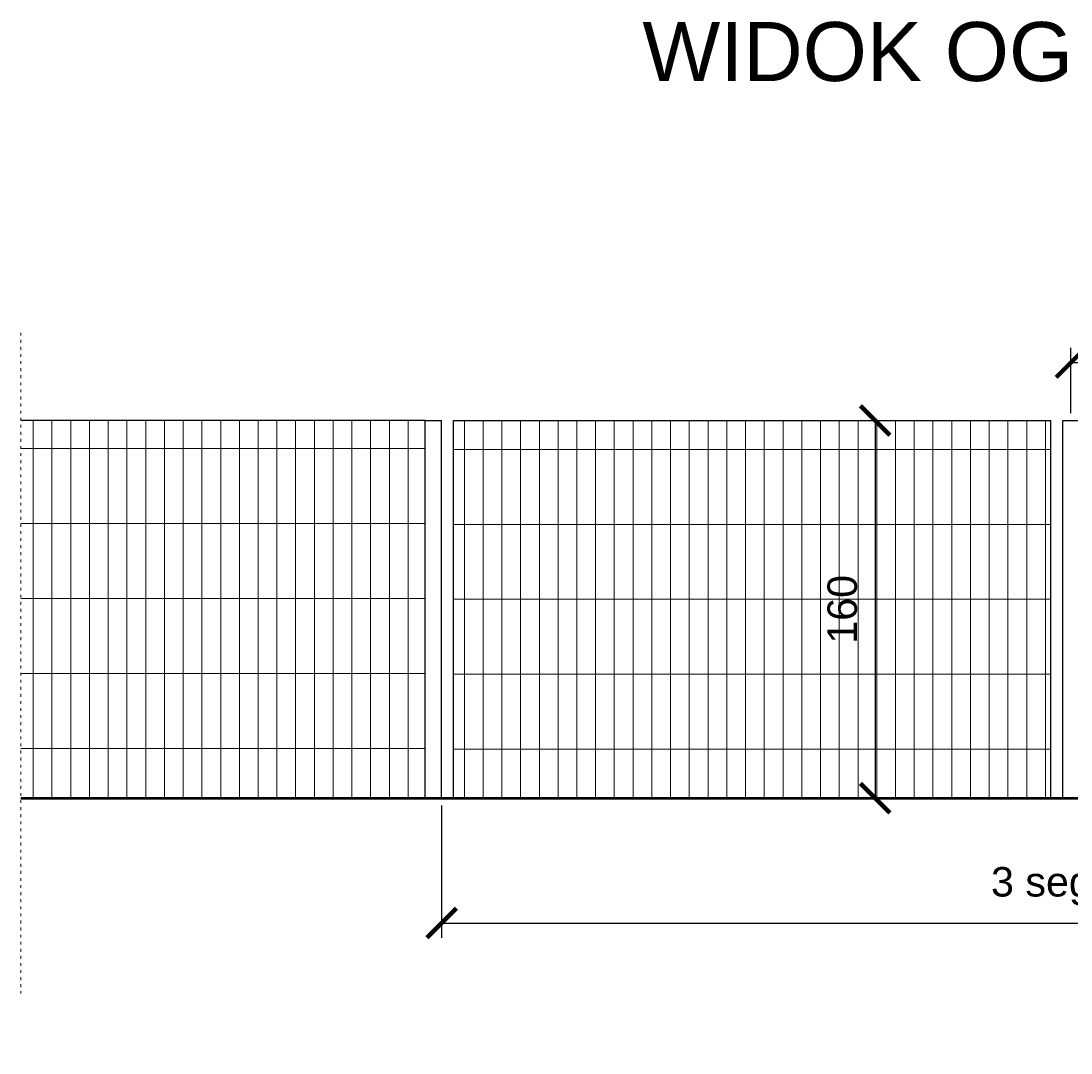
# Model space of a CAD drawing. Header units: metres. Extents: x 158874 to 185002, y -166493 to -154354.
# Tile 7 of 95: x 171064 to 171508, y -158275 to -157838. Entities that reach past the tile are written whole.
import ezdxf

# ---------------------------------------------------------------- set-up
doc = ezdxf.new("R2010")
doc.units = ezdxf.units.M
doc.linetypes.add('ACAD_ISO03W100', pattern=[30, 12, -18])
for name, color, linetype, lineweight in [('cienka25', 5, 'Continuous', 25), ('gruba50', 7, 'Continuous', 50), ('Wymiarowanie', 1, 'Continuous', 9), ('wymiarowanie9', 1, 'Continuous', 9)]:
    doc.layers.add(name, color=color, linetype=linetype, lineweight=lineweight)
doc.styles.add('Opisowy', font='arial.ttf')
doc.dimstyles.new('Kopia Opisowy', dxfattribs={"dimscale": 0, "dimtxt": 2.5, "dimasz": 2.5, "dimexe": 1.25, "dimexo": 0.625, "dimgap": 1.5, "dimtad": 1, "dimdec": 0, "dimtxsty": 'Opisowy', "dimblk": 'ARCHTICK', "dimcen": 2.5, "dimadec": 0, "dimazin": 0, "dimtfac": 1, "dimtdec": 0, "dimtmove": 0, "dimatfit": 3, "dimldrblk": 'NONE', "dimfxl": 1, "dimarcsym": 0})

# ---------------------------------------------------------------- blocks, each defined once
blk = doc.blocks.new('_ArchTick')
at = {"color": 0, "linetype": 'ByBlock', "const_width": 0.15}
blk.add_lwpolyline([(-0.5, -0.5), (0.5, 0.5)], dxfattribs=at)
blk = doc.blocks.new('*D328')
at = {"layer": 'Defpoints', "color": 0, "ltscale": 0.2, "transparency": 16777216}
for p in [(171420.69, -158007.48), (171420.69, -158167.48), (171425.53, -158167.48)]:
    blk.add_point(p, dxfattribs=at)
at = {"layer": 'wymiarowanie9', "color": 0, "lineweight": -2, "ltscale": 0.2, "transparency": 16777216}
for p, q in [((171423.81, -158007.48), (171431.78, -158007.48)), ((171425.53, -158007.48), (171425.53, -158167.48)), ((171423.81, -158167.48), (171431.78, -158167.48))]:
    blk.add_line(p, q, dxfattribs=at)
at = {"layer": 'wymiarowanie9', "color": 0, "lineweight": -2, "ltscale": 0.2, "transparency": 16777216, "xscale": 12.5, "yscale": 12.5, "zscale": 12.5}
for p, rotation in [((171425.53, -158007.48), 90), ((171425.53, -158167.48), 270)]:
    blk.add_blockref('_ArchTick', p, dxfattribs=dict(at, rotation=rotation))
at = {"layer": 'wymiarowanie9', "color": 0, "ltscale": 0.2, "transparency": 16777216, "insert": (171411.65, -158087.48), "char_height": 12.5, "attachment_point": 5, "rotation": 90, "style": 'Opisowy'}
blk.add_mtext('160', dxfattribs=at)
blk = doc.blocks.new('_None')
blk = doc.blocks.new('*D329')
at = {"layer": 'Defpoints', "color": 0, "ltscale": 0.2, "transparency": 16777216}
for p in [(171778.45, -157982.91), (171508.45, -158007.48), (171778.45, -158007.48)]:
    blk.add_point(p, dxfattribs=at)
at = {"layer": 'wymiarowanie9', "color": 0, "lineweight": -2, "ltscale": 0.2, "transparency": 16777216}
for p, q in [((171508.45, -158004.35), (171508.45, -157976.66)), ((171778.45, -158004.35), (171778.45, -157976.66)), ((171508.45, -157982.91), (171778.45, -157982.91))]:
    blk.add_line(p, q, dxfattribs=at)
at = {"layer": 'wymiarowanie9', "color": 0, "lineweight": -2, "ltscale": 0.2, "transparency": 16777216, "xscale": 12.5, "yscale": 12.5, "zscale": 12.5, "rotation": 180}
blk.add_blockref('_ArchTick', (171508.45, -157982.91), dxfattribs=at)
at = {"layer": 'wymiarowanie9', "color": 0, "lineweight": -2, "ltscale": 0.2, "transparency": 16777216, "xscale": 12.5, "yscale": 12.5, "zscale": 12.5}
blk.add_blockref('_ArchTick', (171778.45, -157982.91), dxfattribs=at)
at = {"layer": 'wymiarowanie9', "color": 0, "ltscale": 0.2, "transparency": 16777216, "insert": (171643.45, -157969.02), "char_height": 12.5, "attachment_point": 5, "style": 'Opisowy'}
blk.add_mtext('270', dxfattribs=at)
blk = doc.blocks.new('*D330')
at = {"layer": 'Defpoints', "color": 0, "ltscale": 0.2, "transparency": 16777216}
for p in [(171241.95, -158167.48), (172044.95, -158167.48), (172044.95, -158220.41)]:
    blk.add_point(p, dxfattribs=at)
at = {"layer": 'wymiarowanie9', "color": 0, "lineweight": -2, "ltscale": 0.2, "transparency": 16777216}
for p, q in [((171241.95, -158170.6), (171241.95, -158226.66)), ((172044.95, -158170.6), (172044.95, -158226.66)), ((171241.95, -158220.41), (172044.95, -158220.41))]:
    blk.add_line(p, q, dxfattribs=at)
at = {"layer": 'wymiarowanie9', "color": 0, "lineweight": -2, "ltscale": 0.2, "transparency": 16777216, "xscale": 12.5, "yscale": 12.5, "zscale": 12.5, "rotation": 180}
blk.add_blockref('_ArchTick', (171241.95, -158220.41), dxfattribs=at)
at = {"layer": 'wymiarowanie9', "color": 0, "lineweight": -2, "ltscale": 0.2, "transparency": 16777216, "xscale": 12.5, "yscale": 12.5, "zscale": 12.5}
blk.add_blockref('_ArchTick', (172044.95, -158220.41), dxfattribs=at)
at = {"layer": 'wymiarowanie9', "color": 0, "ltscale": 0.2, "transparency": 16777216, "insert": (171643.45, -158204.79), "char_height": 12.5, "attachment_point": 5, "style": 'Opisowy'}
blk.add_mtext('3 segmenty do wymiany na nowe panelowe', dxfattribs=at)

msp = doc.modelspace()

# ---------------------------------------------------------------- hatches: boundary and pattern name
at = {"layer": 'wymiarowanie9', "ltscale": 0.2, "true_color": 0x939598}
h = msp.add_hatch(dxfattribs=at)
h.set_pattern_fill('GRATE', color=252, scale=10, angle=90)
h.set_pattern_definition([(90, (0, -475.927), (-7.9375, 5e-16), []), (180, (0, -475.927), (-4e-15, -31.75), [])])
h.paths.add_polyline_path([(171063.83, -158007.48), (171063.83, -158167.48), (171234.95, -158167.48), (171234.95, -158007.48)])
h = msp.add_hatch(dxfattribs=at)
h.set_pattern_fill('GRATE', color=252, scale=10, angle=90)
h.paths.add_polyline_path([(171499.95, -158007.48), (171246.95, -158007.48), (171246.95, -158167.48), (171499.95, -158167.48)])
h.paths.add_polyline_path([(171769.95, -158007.48), (171516.95, -158007.48), (171516.95, -158167.48), (171769.95, -158167.48)])
h.paths.add_polyline_path([(172039.95, -158007.48), (171786.95, -158007.48), (171786.95, -158167.48), (172039.95, -158167.48)])
h.paths.add_polyline_path([(172303.45, -158007.48), (172051.95, -158007.48), (172051.95, -158157.48), (172303.45, -158157.48)])
h.paths.add_polyline_path([(172554.95, -158007.48), (172303.45, -158007.48), (172303.45, -158157.48), (172554.95, -158157.48)])

# ---------------------------------------------------------------- linework, layer by layer
at = {"layer": 'cienka25', "color": 0, "ltscale": 0.2}
for p, q in [((171234.95, -158007.48), (171063.83, -158007.48)), ((171234.95, -158167.48), (171234.95, -158007.48)), ((171234.95, -158007.48), (171241.95, -158007.48)), ((171241.95, -158167.48), (171241.95, -158007.48)), ((171246.95, -158167.48), (171246.95, -158007.48)), ((171246.95, -158007.48), (171499.95, -158007.48)), ((171499.95, -158167.48), (171499.95, -158007.48)), ((171504.95, -158167.48), (171504.95, -158007.48)), ((171504.95, -158007.48), (171511.95, -158007.48)), ((171241.95, -158167.48), (171504.95, -158167.48))]:
    msp.add_line(p, q, dxfattribs=at)
at = {"layer": 'gruba50', "color": 0, "ltscale": 0.2}
msp.add_line((171063.83, -158167.48), (172754.89, -158167.48), dxfattribs=at)
at = {"layer": 'wymiarowanie9', "color": 0, "linetype": 'ACAD_ISO03W100', "ltscale": 0.1}
msp.add_line((171063.83, -157970.32), (171063.83, -158250.19), dxfattribs=at)

# ---------------------------------------------------------------- texts
at = {"layer": 'Wymiarowanie', "color": 0, "insert": (171322.68, -157838.67), "char_height": 25, "attachment_point": 1, "style": 'Opisowy'}
msp.add_mtext_dynamic_manual_height_columns('\\A1;\\pxqc;WIDOK OGRODZENIA OD STRONY ZACHODNIEJ - STAN PROJEKTOWANY', width=1248.3345, gutter_width=20, heights=[0], dxfattribs=at)

# ---------------------------------------------------------------- dimensions: what is measured, and where the dimension line sits
at = {"layer": 'wymiarowanie9', "color": 0, "ltscale": 0.2}
dim = msp.add_linear_dim(base=(171778.45, -157982.91), p1=(171508.45, -158007.48), p2=(171778.45, -158007.48), dimstyle='Kopia Opisowy', dxfattribs=at)
dim.commit()
dim.dimension.update_dxf_attribs({"geometry": '*D329', "text_midpoint": (171643.45, -157969.02)})
dim = msp.add_linear_dim(base=(171425.53, -158167.48), p1=(171420.69, -158007.48), p2=(171420.69, -158167.48), angle=90, dimstyle='Kopia Opisowy', dxfattribs=at)
dim.commit()
dim.dimension.update_dxf_attribs({"geometry": '*D328', "text_midpoint": (171411.65, -158087.48)})
dim = msp.add_linear_dim(base=(172044.95, -158220.41), p1=(171241.95, -158167.48), p2=(172044.95, -158167.48), text='3 segmenty do wymiany na nowe panelowe', dimstyle='Kopia Opisowy', dxfattribs=at)
dim.commit()
dim.dimension.update_dxf_attribs({"geometry": '*D330', "text_midpoint": (171643.45, -158204.79)})

doc.saveas('drawing.dxf')
